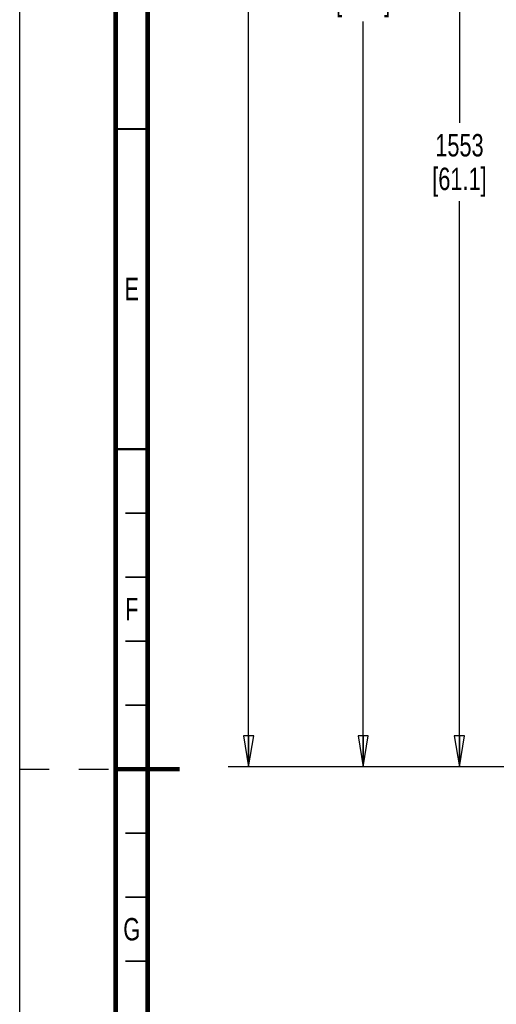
# Paper-space layout 'SUBMITTAL_E2H_2_1' of a CAD drawing. Header units: millimetres. Extents: x 0 to 841, y 0 to 594.
# Tile 16 of 67: x 0 to 74, y 260 to 414. Entities that reach past the tile are written whole.
import ezdxf

# ---------------------------------------------------------------- set-up
doc = ezdxf.new("R2010")
doc.units = ezdxf.units.MM
doc.header["$LTSCALE"] = 46.255
doc.linetypes.add('DASHED', pattern=[0.2, 0.1, -0.1])
doc.layers.get('0').update_dxf_attribs({"linetype": 'CONTINUOUS'})
doc.styles.get("Standard").update_dxf_attribs({"font": 'txt', "width": 0.725})
doc.dimstyles.new('DIMSTYLE_1', dxfattribs={"dimtxt": 3.5, "dimasz": 4.8, "dimexe": 3.2, "dimexo": 1.6, "dimgap": 1.75, "dimtad": 0, "dimtih": 1, "dimtoh": 1, "dimdec": 1, "dimzin": 0, "dimdsep": 46, "dimtxsty": 'STANDARD', "dimblk": 'CLOSED', "dimblk1": 'CLOSED', "dimblk2": 'CLOSED', "dimcen": 0.09, "dimadec": 0, "dimazin": 0, "dimtp": 0.4, "dimtm": 0.4, "dimtfac": 1, "dimtdec": 1, "dimtofl": 0, "dimtmove": 0, "dimatfit": 3, "dimldrblk": 'CLOSED', "dimfxl": 1, "dimtolj": 1, "dimtzin": 0, "dimarcsym": 0})

# ---------------------------------------------------------------- blocks, each defined once
blk = doc.blocks.new('_CLOSED')
at = {"color": 0, "linetype": 'BYBLOCK'}
for p, q in [((0, 0), (-1, 0.167)), ((-1, 0.167), (-1, -0.167)), ((-1, -0.167), (0, 0)), ((-1, 0), (0, 0))]:
    blk.add_line(p, q, dxfattribs=at)
blk = doc.blocks.new('*D3')
at = {"color": 2, "linetype": 'CONTINUOUS'}
for p, q in [((40.83, 552.72), (32.55, 552.72)), ((35.75, 552.72), (35.75, 428.56)), ((118.12, 552.72), (40.83, 552.72)), ((35.75, 297.39), (35.75, 416.31)), ((40.83, 297.39), (32.55, 297.39)), ((112.37, 297.39), (40.83, 297.39))]:
    blk.add_line(p, q, dxfattribs=at)
at = {"color": 2, "linetype": 'CONTINUOUS', "xscale": 4.8, "yscale": 4.8, "zscale": 4.8}
for p, rotation in [((35.75, 552.72), 90), ((35.75, 297.39), 270)]:
    blk.add_blockref('_CLOSED', p, dxfattribs=dict(at, rotation=rotation))
at = {"color": 2, "linetype": 'CONTINUOUS', "insert": (35.75, 426.81), "char_height": 3.5, "width": 15.225, "attachment_point": 2, "line_spacing_factor": 0.9}
blk.add_mtext('2043\\P[80.4]', dxfattribs=at)
blk = doc.blocks.new('*D4')
at = {"color": 2, "linetype": 'CONTINUOUS'}
for p, q in [((58.72, 547.64), (50.45, 547.64)), ((53.65, 547.64), (53.65, 426.02)), ((113.22, 547.64), (58.72, 547.64)), ((53.65, 297.39), (53.65, 413.77)), ((58.72, 297.39), (50.45, 297.39)), ((112.37, 297.39), (58.72, 297.39))]:
    blk.add_line(p, q, dxfattribs=at)
at = {"color": 2, "linetype": 'CONTINUOUS', "xscale": 4.8, "yscale": 4.8, "zscale": 4.8}
for p, rotation in [((53.65, 547.64), 90), ((53.65, 297.39), 270)]:
    blk.add_blockref('_CLOSED', p, dxfattribs=dict(at, rotation=rotation))
at = {"color": 2, "linetype": 'CONTINUOUS', "insert": (53.65, 424.27), "char_height": 3.5, "width": 15.225, "attachment_point": 2, "line_spacing_factor": 0.9}
blk.add_mtext('2002\\P[78.8]', dxfattribs=at)
blk = doc.blocks.new('*D31')
at = {"color": 2, "linetype": 'CONTINUOUS'}
for p, q in [((73.77, 491.53), (65.49, 491.53)), ((68.69, 491.53), (68.69, 397.96)), ((119.98, 491.53), (73.77, 491.53)), ((68.69, 297.39), (68.69, 385.71)), ((73.77, 297.39), (65.49, 297.39)), ((112.37, 297.39), (73.77, 297.39))]:
    blk.add_line(p, q, dxfattribs=at)
at = {"color": 2, "linetype": 'CONTINUOUS', "xscale": 4.8, "yscale": 4.8, "zscale": 4.8}
for p, rotation in [((68.69, 491.53), 90), ((68.69, 297.39), 270)]:
    blk.add_blockref('_CLOSED', p, dxfattribs=dict(at, rotation=rotation))
at = {"color": 2, "linetype": 'CONTINUOUS', "insert": (68.69, 396.21), "char_height": 3.5, "width": 15.225, "attachment_point": 2, "line_spacing_factor": 0.9}
blk.add_mtext('1553\\P[61.1]', dxfattribs=at)

psp = doc.layouts.new('SUBMITTAL_E2H_2_1')

# ---------------------------------------------------------------- linework, layer by layer
at = {"color": 7, "linetype": 'CONTINUOUS'}
psp.add_line((0, 0), (0, 594), dxfattribs=at)
psp.add_line((0, 0), (0, 594), dxfattribs=at)
at = {"color": 7, "linetype": 'DASHED'}
psp.add_line((0, 297), (15, 297), dxfattribs=at)
at = {"color": 7, "linetype": 'CONTINUOUS'}
for points, const_width in [([(15, 589), (15, 5)], 0.7), ([(20, 10), (20, 584)], 0.7), ([(15, 397), (20, 397)], 0.35), ([(15, 347), (20, 347)], 0.35), ([(20, 337), (16.5, 337)], 0.25), ([(20, 327), (16.5, 327)], 0.25), ([(20, 317), (16.5, 317)], 0.25), ([(20, 307), (16.5, 307)], 0.25), ([(15, 297), (25, 297)], 0.7), ([(20, 287), (16.5, 287)], 0.25), ([(20, 277), (16.5, 277)], 0.25), ([(20, 267), (16.5, 267)], 0.25)]:
    psp.add_lwpolyline(points, dxfattribs=dict(at, const_width=const_width))

# ---------------------------------------------------------------- texts
at = {"color": 2, "linetype": 'CONTINUOUS', "char_height": 3.5, "width": 2.5375, "attachment_point": 2, "line_spacing_factor": 0.9}
for s, insert in [('E', (17.5, 373.75)), ('F', (17.5, 323.75)), ('G', (17.5, 273.75))]:
    psp.add_mtext(s, dxfattribs=dict(at, insert=insert))

# ---------------------------------------------------------------- dimensions: what is measured, and where the dimension line sits
at = {"color": 2, "linetype": 'CONTINUOUS'}
for base, p1, p2, angle, text, picture, middle in [((35.75, 552.72), (113.97, 297.39), (119.72, 552.72), 90, '2043\\P[80.4]', '*D3', (35.75, 422.43)), ((53.65, 297.39), (114.82, 547.64), (113.97, 297.39), 270, '2002\\P[78.8]', '*D4', (53.65, 419.89)), ((68.69, 297.39), (121.58, 491.53), (113.97, 297.39), 270, '1553\\P[61.1]', '*D31', (68.69, 391.83))]:
    dim = psp.add_linear_dim(base=base, p1=p1, p2=p2, angle=angle, text=text, dimstyle='DIMSTYLE_1', dxfattribs=at)
    dim.commit()
    dim.dimension.update_dxf_attribs({"geometry": picture, "text_midpoint": middle, "dimtype": 160})

doc.saveas('drawing.dxf')
